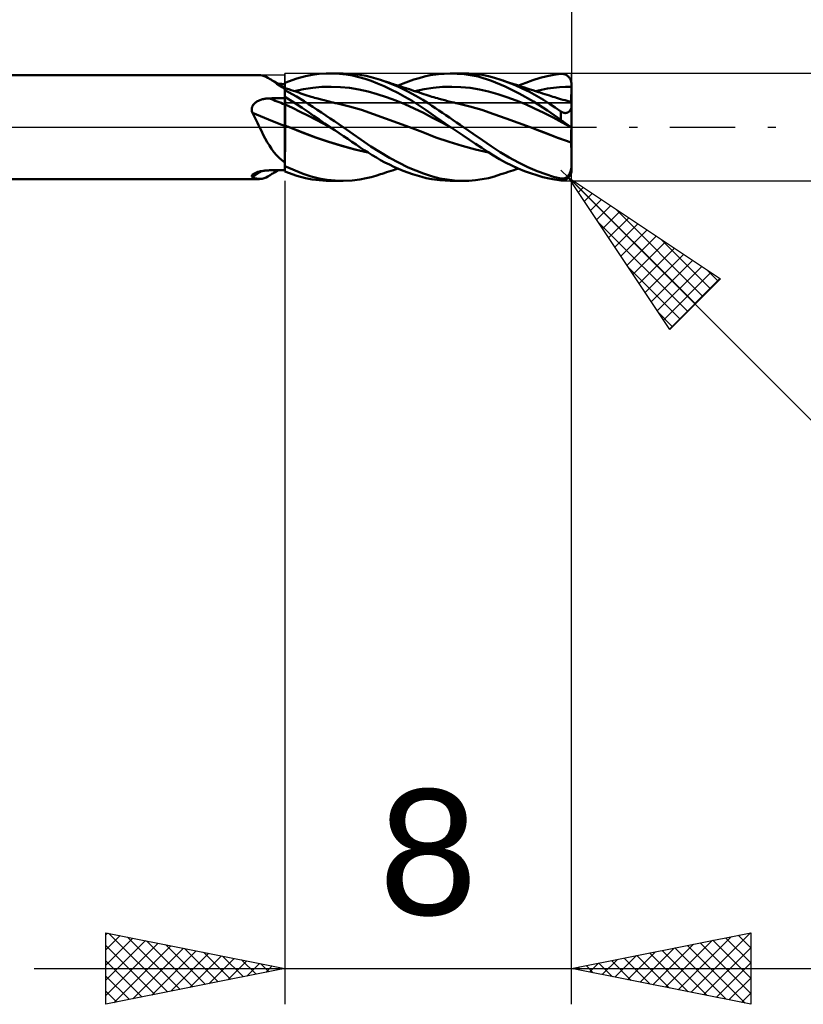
# Model space of a CAD drawing. Header units: millimetres. Extents: x -53 to 71, y -37 to 40.
# Tile 3 of 5: x 6 to 27, y -24 to 3. Entities that reach past the tile are written whole.
import ezdxf
from ezdxf.enums import TextEntityAlignment as Align

# ---------------------------------------------------------------- set-up
doc = ezdxf.new("R2010")
doc.units = ezdxf.units.MM
doc.header["$LTSCALE"] = 4.55
doc.linetypes.add('LONGDASH_DASH', pattern=[0.85, 0.4, -0.2, 0.05, -0.2])
for name, color, linetype in [('1', 4, 'CONTINUOUS'), ('2', 7, 'CONTINUOUS'), ('4', 2, 'LONGDASH_DASH'), ('CUT', 1, 'CONTINUOUS'), ('NOCUT', 7, 'CONTINUOUS'), ('SK2', 7, 'CONTINUOUS'), ('SK4', 2, 'LONGDASH_DASH')]:
    doc.layers.add(name, color=color, linetype=linetype)
doc.styles.get("Standard").update_dxf_attribs({"font": 'Monospac821 BT'})

msp = doc.modelspace()

# ---------------------------------------------------------------- linework, layer by layer
at = {"layer": '1', "color": 4, "linetype": 'CONTINUOUS', "lineweight": 50}
for p, q in [((2.685, 1.45), (12.291, 1.45)), ((12.266, 1.449), (12.316, 1.449)), ((12.367, 1.442), (12.316, 1.449)), ((12.418, 1.427), (12.367, 1.442)), ((12.472, 1.405), (12.418, 1.427)), ((12.527, 1.377), (12.472, 1.405)), ((12.585, 1.342), (12.527, 1.377)), ((13.332, 1.357), (13.572, 1.422)), ((13.572, 1.422), (13.763, 1.46)), ((13.763, 1.46), (13.956, 1.485)), ((13.956, 1.485), (14.15, 1.498)), ((14.15, 1.498), (14.345, 1.499)), ((14.264, 1.5), (14.623, 1.5)), ((14.527, 1.489), (14.345, 1.499)), ((14.709, 1.469), (14.527, 1.489)), ((14.877, 1.49), (14.62, 1.5)), ((14.89, 1.439), (14.709, 1.469)), ((15.094, 1.464), (14.877, 1.49)), ((15.067, 1.399), (14.89, 1.439)), ((15.238, 1.349), (15.067, 1.399)), ((15.268, 1.43), (15.094, 1.464)), ((15.405, 1.397), (15.268, 1.43)), ((15.535, 1.361), (15.405, 1.397)), ((16.747, 1.371), (16.894, 1.41)), ((16.894, 1.41), (17.052, 1.446)), ((17.052, 1.446), (17.291, 1.482)), ((17.291, 1.482), (17.615, 1.5)), ((18.001, 1.478), (17.615, 1.5)), ((17.625, 1.5), (17.984, 1.5)), ((18.129, 1.497), (17.933, 1.5)), ((18.391, 1.409), (18.001, 1.478)), ((18.32, 1.482), (18.129, 1.497)), ((18.504, 1.457), (18.32, 1.482)), ((18.767, 1.294), (18.391, 1.409)), ((18.679, 1.422), (18.504, 1.457)), ((18.852, 1.376), (18.679, 1.422)), ((19.03, 1.319), (18.852, 1.376)), ((20.122, 1.373), (20.32, 1.424)), ((20.32, 1.424), (20.51, 1.462)), ((20.51, 1.462), (20.7, 1.487)), ((20.7, 1.487), (20.716, 1.488)), ((20.716, 1.488), (20.732, 1.488)), ((20.747, 1.487), (20.732, 1.488)), ((20.763, 1.485), (20.747, 1.487)), ((20.778, 1.483), (20.763, 1.485)), ((20.794, 1.479), (20.778, 1.483)), ((20.809, 1.475), (20.794, 1.479)), ((20.824, 1.469), (20.809, 1.475)), ((20.839, 1.463), (20.824, 1.469)), ((20.853, 1.455), (20.839, 1.463)), ((20.868, 1.447), (20.853, 1.455)), ((20.881, 1.437), (20.868, 1.447)), ((20.895, 1.427), (20.881, 1.437)), ((20.908, 1.416), (20.895, 1.427)), ((20.92, 1.403), (20.908, 1.416)), ((20.932, 1.39), (20.92, 1.403)), ((20.943, 1.376), (20.932, 1.39)), ((20.953, 1.361), (20.943, 1.376)), ((12.644, 1.303), (12.585, 1.342)), ((12.622, 1.319), (12.585, 1.342)), ((12.659, 1.296), (12.622, 1.319)), ((12.708, 1.26), (12.644, 1.303)), ((12.697, 1.272), (12.659, 1.296)), ((12.77, 1.228), (12.697, 1.272)), ((12.775, 1.213), (12.708, 1.26)), ((12.885, 1.158), (12.77, 1.228)), ((12.846, 1.163), (12.775, 1.213)), ((12.84, 1.204), (12.807, 1.205)), ((12.872, 1.204), (12.84, 1.204)), ((12.92, 1.111), (12.846, 1.163)), ((12.904, 1.204), (12.872, 1.204)), ((13, 1.088), (12.885, 1.158)), ((12.936, 1.203), (12.904, 1.204)), ((13, 1.057), (12.92, 1.111)), ((12.968, 1.203), (12.936, 1.203)), ((13, 1.203), (12.968, 1.203)), ((13, 1.241), (13.332, 1.357)), ((13, 1.24), (13, 1.241)), ((13, 1.239), (13, 1.24)), ((13, 1.24), (13, 1.24)), ((13, 1.238), (13, 1.239)), ((13, 1.237), (13, 1.238)), ((13, 1.213), (13, 1.237)), ((13, 1.213), (13, 1.237)), ((13, 1.231), (13, 1.237)), ((13, 1.237), (13, 1.237)), ((13, 1.203), (13, 1.237)), ((13, 1.225), (13, 1.231)), ((13, 1.22), (13, 1.225)), ((13, 1.214), (13, 1.22)), ((13, 1.208), (13, 1.214)), ((13.001, 1.188), (13, 1.213)), ((13.001, 1.188), (13, 1.213)), ((13, 1.203), (13, 1.208)), ((13, 1.092), (13, 1.203)), ((13.001, 1.164), (13.001, 1.188)), ((13.001, 1.164), (13.001, 1.188)), ((13.001, 1.14), (13.001, 1.164)), ((13.001, 1.14), (13.001, 1.164)), ((13.002, 1.115), (13.001, 1.14)), ((13.002, 1.115), (13.001, 1.14)), ((13.002, 1.091), (13.002, 1.115)), ((13.002, 1.091), (13.002, 1.115)), ((13.518, 1.062), (13.776, 1.101)), ((13.776, 1.101), (14.033, 1.123)), ((14.033, 1.123), (14.291, 1.129)), ((14.548, 1.12), (14.291, 1.129)), ((14.806, 1.095), (14.548, 1.12)), ((15.409, 1.289), (15.238, 1.349)), ((15.585, 1.22), (15.409, 1.289)), ((15.666, 1.319), (15.535, 1.361)), ((15.769, 1.141), (15.585, 1.22)), ((15.919, 1.228), (15.666, 1.319)), ((15.717, 1.302), (15.666, 1.319)), ((15.769, 1.285), (15.717, 1.302)), ((15.835, 1.264), (15.769, 1.285)), ((15.96, 1.053), (15.769, 1.141)), ((15.9, 1.242), (15.835, 1.264)), ((15.966, 1.221), (15.9, 1.242)), ((16.174, 1.121), (15.919, 1.228)), ((16.031, 1.199), (15.966, 1.221)), ((16.077, 1.184), (16.031, 1.199)), ((16.154, 1.159), (16.077, 1.184)), ((16.231, 1.134), (16.154, 1.159)), ((16.157, 1.158), (16.304, 1.219)), ((16.428, 0.999), (16.174, 1.121)), ((16.308, 1.109), (16.231, 1.134)), ((16.304, 1.219), (16.451, 1.275)), ((16.385, 1.084), (16.308, 1.109)), ((16.451, 1.275), (16.599, 1.326)), ((16.599, 1.326), (16.747, 1.371)), ((16.884, 1.06), (17.141, 1.101)), ((17.141, 1.101), (17.398, 1.123)), ((17.398, 1.123), (17.655, 1.129)), ((17.912, 1.12), (17.655, 1.129)), ((18.169, 1.095), (17.912, 1.12)), ((19.144, 1.136), (18.767, 1.294)), ((19.227, 1.249), (19.03, 1.319)), ((19.092, 1.299), (19.03, 1.319)), ((19.154, 1.278), (19.092, 1.299)), ((19.542, 0.94), (19.144, 1.136)), ((19.213, 1.258), (19.154, 1.278)), ((19.273, 1.238), (19.213, 1.258)), ((19.425, 1.169), (19.227, 1.249)), ((19.332, 1.219), (19.273, 1.238)), ((19.392, 1.199), (19.332, 1.219)), ((19.461, 1.176), (19.392, 1.199)), ((19.625, 1.079), (19.425, 1.169)), ((19.537, 1.152), (19.461, 1.176)), ((19.518, 1.158), (19.721, 1.24)), ((19.612, 1.128), (19.537, 1.152)), ((19.687, 1.103), (19.612, 1.128)), ((19.762, 1.079), (19.687, 1.103)), ((19.721, 1.24), (19.922, 1.312)), ((19.922, 1.312), (20.122, 1.373)), ((20.498, 1.099), (20.665, 1.117)), ((20.665, 1.117), (20.832, 1.126)), ((20.832, 1.126), (20.999, 1.129)), ((20.962, 1.346), (20.953, 1.361)), ((20.971, 1.329), (20.962, 1.346)), ((20.978, 1.312), (20.971, 1.329)), ((20.985, 1.294), (20.978, 1.312)), ((20.99, 1.276), (20.985, 1.294)), ((20.994, 1.257), (20.99, 1.276)), ((20.998, 1.238), (20.994, 1.257)), ((20.999, 1.219), (20.998, 1.238)), ((20.998, 1.109), (20.999, 1.129)), ((20.998, 1.09), (20.998, 1.109)), ((21, 1.2), (20.999, 1.219)), ((20.999, 1.17), (21, 1.18)), ((20.999, 1.17), (21, 1.18)), ((20.999, 1.16), (20.999, 1.17)), ((20.999, 1.16), (20.999, 1.17)), ((20.999, 1.149), (20.999, 1.16)), ((20.999, 1.149), (20.999, 1.16)), ((20.999, 1.139), (20.999, 1.149)), ((20.999, 1.139), (20.999, 1.149)), ((20.999, 1.129), (20.999, 1.139)), ((20.999, 1.129), (20.999, 1.139)), ((20.999, 1.129), (21, 1.129)), ((20.999, 1.129), (20.999, 1.129)), ((20.999, 1.129), (20.999, 1.129)), ((20.999, 1.129), (20.999, 1.129)), ((21, 1.19), (21, 1.2)), ((21, 1.19), (21, 1.2)), ((21, -1.2), (21, 1.2)), ((21, 1.18), (21, 1.19)), ((21, 1.18), (21, 1.19)), ((21, 1.129), (21, 1.129)), ((21, 1.129), (21, 1.129)), ((13.001, 1.091), (13, 1.092)), ((13, -1.241), (13, 1.092)), ((13, 1.053), (13.001, 1.067)), ((13, 1.053), (13.001, 1.067)), ((13, 1.036), (13, 1.053)), ((13, 1.036), (13, 1.053)), ((13.326, 0.854), (13, 1.033)), ((13.272, 0.678), (13, 0.842)), ((13.001, 0.81), (13, 0.84)), ((13.001, 0.81), (13, 0.84)), ((13.002, 1.091), (13.001, 1.091)), ((13.001, 1.077), (13.002, 1.085)), ((13.001, 1.077), (13.002, 1.085)), ((13.001, 1.067), (13.001, 1.077)), ((13.001, 1.067), (13.001, 1.077)), ((13.038, 1.079), (13.002, 1.091)), ((13.002, 1.091), (13.002, 1.091)), ((13.002, 1.091), (13.002, 1.091)), ((13.002, 1.09), (13.002, 1.091)), ((13.002, 1.09), (13.002, 1.091)), ((13.002, 1.085), (13.002, 1.09)), ((13.002, 1.085), (13.002, 1.09)), ((13.106, 1.057), (13.038, 1.079)), ((13.173, 1.035), (13.106, 1.057)), ((13.24, 1.012), (13.173, 1.035)), ((13.308, 0.99), (13.24, 1.012)), ((13.261, 1.005), (13.518, 1.062)), ((13.392, 0.962), (13.308, 0.99)), ((13.536, 0.723), (13.326, 0.854)), ((13.448, 0.943), (13.392, 0.962)), ((13.504, 0.924), (13.448, 0.943)), ((13.56, 0.905), (13.504, 0.924)), ((13.616, 0.887), (13.56, 0.905)), ((13.676, 0.868), (13.616, 0.887)), ((13.736, 0.85), (13.676, 0.868)), ((13.783, 0.835), (13.736, 0.85)), ((13.829, 0.822), (13.783, 0.835)), ((15.063, 1.053), (14.806, 1.095)), ((15.321, 0.993), (15.063, 1.053)), ((15.578, 0.919), (15.321, 0.993)), ((15.835, 0.835), (15.578, 0.919)), ((16.093, 0.741), (15.835, 0.835)), ((16.154, 0.955), (15.96, 1.053)), ((16.351, 0.848), (16.154, 0.955)), ((16.549, 0.733), (16.351, 0.848)), ((16.4, 1.079), (16.385, 1.084)), ((16.473, 1.055), (16.4, 1.079)), ((16.656, 0.876), (16.428, 0.999)), ((16.547, 1.032), (16.473, 1.055)), ((16.619, 1.008), (16.547, 1.032)), ((16.692, 0.984), (16.619, 1.008)), ((16.627, 1.005), (16.884, 1.06)), ((16.846, 0.762), (16.656, 0.876)), ((16.761, 0.962), (16.692, 0.984)), ((16.821, 0.942), (16.761, 0.962)), ((16.881, 0.923), (16.821, 0.942)), ((16.94, 0.903), (16.881, 0.923)), ((17, 0.883), (16.94, 0.903)), ((17.052, 0.866), (17, 0.883)), ((17.105, 0.85), (17.052, 0.866)), ((17.156, 0.834), (17.105, 0.85)), ((17.206, 0.819), (17.156, 0.834)), ((18.427, 1.054), (18.169, 1.095)), ((18.684, 0.995), (18.427, 1.054)), ((18.941, 0.921), (18.684, 0.995)), ((19.198, 0.835), (18.941, 0.921)), ((19.455, 0.74), (19.198, 0.835)), ((19.939, 0.717), (19.542, 0.94)), ((19.826, 0.981), (19.625, 1.079)), ((19.841, 1.054), (19.762, 1.079)), ((20.025, 0.874), (19.826, 0.981)), ((19.92, 1.028), (19.841, 1.054)), ((19.998, 1.003), (19.92, 1.028)), ((19.997, 1.007), (20.164, 1.043)), ((20.077, 0.978), (19.998, 1.003)), ((20.214, 0.762), (20.025, 0.874)), ((20.127, 0.962), (20.077, 0.978)), ((20.191, 0.941), (20.127, 0.962)), ((20.164, 1.043), (20.331, 1.074)), ((20.256, 0.921), (20.191, 0.941)), ((20.32, 0.9), (20.256, 0.921)), ((20.385, 0.879), (20.32, 0.9)), ((20.331, 1.074), (20.498, 1.099)), ((20.43, 0.865), (20.385, 0.879)), ((20.476, 0.85), (20.43, 0.865)), ((20.53, 0.833), (20.476, 0.85)), ((20.584, 0.816), (20.53, 0.833)), ((20.993, 0.841), (20.994, 0.856)), ((20.993, 0.84), (20.994, 0.855)), ((20.993, 0.827), (20.993, 0.841)), ((20.993, 0.826), (20.993, 0.84)), ((20.993, 0.813), (20.993, 0.827)), ((20.993, 0.812), (20.993, 0.826)), ((20.994, 0.904), (20.995, 0.921)), ((20.994, 0.903), (20.995, 0.92)), ((20.994, 0.887), (20.994, 0.904)), ((20.994, 0.886), (20.994, 0.903)), ((20.994, 0.871), (20.994, 0.887)), ((20.994, 0.87), (20.994, 0.886)), ((20.994, 0.856), (20.994, 0.871)), ((20.994, 0.855), (20.994, 0.87)), ((20.995, 0.956), (20.996, 0.975)), ((20.995, 0.938), (20.995, 0.956)), ((20.995, 0.921), (20.995, 0.938)), ((20.995, 0.92), (20.995, 0.937)), ((20.996, 1.012), (20.997, 1.031)), ((20.996, 0.993), (20.996, 1.012)), ((20.996, 0.975), (20.996, 0.993)), ((20.997, 1.051), (20.998, 1.07)), ((20.997, 1.031), (20.997, 1.051)), ((20.998, 1.07), (20.998, 1.09)), ((12.077, 0.534), (12.083, 0.556)), ((12.083, 0.556), (12.09, 0.577)), ((12.09, 0.577), (12.1, 0.598)), ((12.1, 0.598), (12.112, 0.618)), ((12.112, 0.618), (12.126, 0.636)), ((12.126, 0.636), (12.141, 0.654)), ((12.141, 0.654), (12.158, 0.67)), ((12.158, 0.67), (12.176, 0.685)), ((12.176, 0.685), (12.196, 0.699)), ((12.196, 0.699), (12.216, 0.712)), ((12.216, 0.712), (12.237, 0.724)), ((12.237, 0.724), (12.258, 0.735)), ((12.258, 0.735), (12.28, 0.745)), ((12.28, 0.745), (12.303, 0.754)), ((12.303, 0.754), (12.326, 0.762)), ((12.326, 0.762), (12.35, 0.77)), ((12.35, 0.77), (12.374, 0.776)), ((12.374, 0.776), (12.398, 0.782)), ((12.398, 0.782), (12.422, 0.787)), ((12.422, 0.787), (12.447, 0.792)), ((12.447, 0.792), (12.471, 0.795)), ((12.471, 0.795), (12.496, 0.798)), ((12.496, 0.798), (12.521, 0.8)), ((12.521, 0.8), (12.546, 0.802)), ((12.546, 0.802), (12.572, 0.803)), ((12.572, 0.803), (12.633, 0.804)), ((12.633, 0.804), (12.694, 0.805)), ((12.694, 0.805), (12.755, 0.806)), ((12.755, 0.806), (12.816, 0.807)), ((12.816, 0.807), (12.878, 0.808)), ((12.878, 0.808), (12.939, 0.809)), ((12.939, 0.809), (13, 0.81)), ((13.001, 0.632), (13, 0.633)), ((13.001, 0.78), (13.001, 0.81)), ((13.001, 0.78), (13.001, 0.81)), ((13.002, 0.75), (13.001, 0.78)), ((13.002, 0.75), (13.001, 0.78)), ((13.001, 0.632), (13.001, 0.632)), ((13.003, 0.631), (13.001, 0.632)), ((13.003, 0.72), (13.002, 0.75)), ((13.003, 0.72), (13.002, 0.75)), ((13.003, 0.69), (13.003, 0.72)), ((13.003, 0.69), (13.003, 0.72)), ((13.004, 0.66), (13.003, 0.69)), ((13.004, 0.66), (13.003, 0.69)), ((13.004, 0.631), (13.003, 0.631)), ((13.004, 0.631), (13.004, 0.66)), ((13.004, 0.631), (13.004, 0.66)), ((13.005, 0.619), (13.004, 0.631)), ((13.005, 0.619), (13.004, 0.631)), ((13.216, 0.535), (13.004, 0.631)), ((13.004, 0.631), (13.004, 0.631)), ((13.005, 0.608), (13.005, 0.619)), ((13.005, 0.608), (13.005, 0.619)), ((13.005, 0.595), (13.005, 0.608)), ((13.005, 0.595), (13.005, 0.608)), ((13.005, 0.582), (13.005, 0.595)), ((13.005, 0.582), (13.005, 0.595)), ((13.006, 0.568), (13.005, 0.582)), ((13.006, 0.568), (13.005, 0.582)), ((13.006, 0.554), (13.006, 0.568)), ((13.006, 0.554), (13.006, 0.568)), ((13.006, 0.539), (13.006, 0.554)), ((13.006, 0.539), (13.006, 0.554)), ((13.485, 0.536), (13.272, 0.678)), ((13.658, 0.643), (13.536, 0.723)), ((13.777, 0.565), (13.658, 0.643)), ((13.897, 0.486), (13.777, 0.565)), ((13.876, 0.808), (13.829, 0.822)), ((13.923, 0.795), (13.876, 0.808)), ((14.009, 0.771), (13.923, 0.795)), ((14.095, 0.748), (14.009, 0.771)), ((14.163, 0.731), (14.095, 0.748)), ((14.231, 0.714), (14.163, 0.731)), ((14.289, 0.7), (14.231, 0.714)), ((14.347, 0.686), (14.289, 0.7)), ((14.406, 0.673), (14.347, 0.686)), ((14.464, 0.66), (14.406, 0.673)), ((14.8, 0.578), (14.464, 0.66)), ((15.136, 0.478), (14.8, 0.578)), ((16.35, 0.637), (16.093, 0.741)), ((16.608, 0.523), (16.35, 0.637)), ((16.747, 0.608), (16.549, 0.733)), ((16.944, 0.476), (16.747, 0.608)), ((16.994, 0.667), (16.846, 0.762)), ((17.102, 0.594), (16.994, 0.667)), ((17.2, 0.529), (17.102, 0.594)), ((17.257, 0.804), (17.206, 0.819)), ((17.308, 0.789), (17.257, 0.804)), ((17.383, 0.768), (17.308, 0.789)), ((17.459, 0.748), (17.383, 0.768)), ((17.537, 0.728), (17.459, 0.748)), ((17.615, 0.708), (17.537, 0.728)), ((17.668, 0.696), (17.615, 0.708)), ((17.72, 0.683), (17.668, 0.696)), ((17.773, 0.671), (17.72, 0.683)), ((17.825, 0.66), (17.773, 0.671)), ((18.162, 0.578), (17.825, 0.66)), ((18.498, 0.48), (18.162, 0.578)), ((19.712, 0.637), (19.455, 0.74)), ((19.969, 0.524), (19.712, 0.637)), ((20.328, 0.466), (19.939, 0.717)), ((20.387, 0.652), (20.214, 0.762)), ((20.547, 0.543), (20.387, 0.652)), ((20.638, 0.8), (20.584, 0.816)), ((20.692, 0.784), (20.638, 0.8)), ((20.757, 0.766), (20.692, 0.784)), ((20.822, 0.748), (20.757, 0.766)), ((20.908, 0.725), (20.822, 0.748)), ((20.994, 0.703), (20.908, 0.725)), ((20.992, 0.776), (20.993, 0.787)), ((20.992, 0.776), (20.993, 0.787)), ((20.992, 0.765), (20.992, 0.776)), ((20.992, 0.765), (20.992, 0.776)), ((20.992, 0.755), (20.992, 0.765)), ((20.992, 0.755), (20.992, 0.765)), ((20.992, 0.745), (20.992, 0.755)), ((20.992, 0.746), (20.992, 0.755)), ((20.992, 0.737), (20.992, 0.746)), ((20.992, 0.737), (20.992, 0.745)), ((20.992, 0.729), (20.992, 0.737)), ((20.992, 0.729), (20.992, 0.737)), ((20.992, 0.723), (20.992, 0.729)), ((20.992, 0.723), (20.992, 0.729)), ((20.992, 0.717), (20.992, 0.723)), ((20.992, 0.717), (20.992, 0.723)), ((20.992, 0.711), (20.992, 0.717)), ((20.992, 0.711), (20.992, 0.717)), ((20.992, 0.707), (20.992, 0.711)), ((20.992, 0.707), (20.992, 0.711)), ((20.992, 0.704), (20.992, 0.707)), ((20.992, 0.704), (20.992, 0.707)), ((20.993, 0.8), (20.993, 0.813)), ((20.993, 0.799), (20.993, 0.812)), ((20.993, 0.787), (20.993, 0.8)), ((20.993, 0.787), (20.993, 0.799)), ((20.995, 0.702), (20.994, 0.703)), ((20.995, 0.702), (20.994, 0.703)), ((20.995, 0.703), (20.994, 0.703)), ((20.996, 0.703), (20.995, 0.703)), ((20.995, 0.697), (20.995, 0.702)), ((20.995, 0.697), (20.995, 0.702)), ((20.996, 0.69), (20.995, 0.697)), ((20.996, 0.69), (20.995, 0.697)), ((20.995, 0.542), (20.997, 0.553)), ((20.998, 0.703), (20.996, 0.703)), ((20.997, 0.679), (20.996, 0.69)), ((20.997, 0.679), (20.996, 0.69)), ((20.997, 0.666), (20.997, 0.679)), ((20.997, 0.666), (20.997, 0.679)), ((20.998, 0.65), (20.997, 0.666)), ((20.998, 0.65), (20.997, 0.666)), ((20.997, 0.553), (20.999, 0.564)), ((20.999, 0.702), (20.998, 0.703)), ((20.999, 0.631), (20.998, 0.65)), ((20.999, 0.631), (20.998, 0.65)), ((21, 0.702), (20.999, 0.702)), ((20.999, 0.609), (20.999, 0.631)), ((20.999, 0.609), (20.999, 0.631)), ((21, 0.585), (20.999, 0.609)), ((21, 0.585), (20.999, 0.609)), ((20.999, 0.564), (21, 0.574)), ((21, 0.574), (21, 0.585)), ((12.074, 0.488), (12.075, 0.511)), ((12.076, 0.464), (12.074, 0.488)), ((12.075, 0.511), (12.077, 0.534)), ((12.08, 0.441), (12.076, 0.464)), ((12.087, 0.419), (12.08, 0.441)), ((12.095, 0.396), (12.087, 0.419)), ((12.124, 0.341), (12.095, 0.396)), ((12.152, 0.285), (12.124, 0.341)), ((12.181, 0.229), (12.152, 0.285)), ((13.006, 0.523), (13.006, 0.539)), ((13.006, 0.523), (13.006, 0.539)), ((13.006, 0.508), (13.006, 0.523)), ((13.006, 0.508), (13.006, 0.523)), ((13.007, 0.491), (13.006, 0.508)), ((13.007, 0.491), (13.006, 0.508)), ((13.007, 0.474), (13.007, 0.491)), ((13.007, 0.474), (13.007, 0.491)), ((13.007, 0.457), (13.007, 0.474)), ((13.007, 0.457), (13.007, 0.474)), ((13.007, 0.44), (13.007, 0.457)), ((13.007, 0.44), (13.007, 0.457)), ((13.007, 0.422), (13.007, 0.44)), ((13.007, 0.422), (13.007, 0.44)), ((13.008, 0.404), (13.007, 0.422)), ((13.008, 0.404), (13.007, 0.422)), ((13.008, 0.386), (13.008, 0.404)), ((13.008, 0.386), (13.008, 0.404)), ((13.008, 0.367), (13.008, 0.386)), ((13.008, 0.367), (13.008, 0.386)), ((13.008, 0.348), (13.008, 0.367)), ((13.008, 0.348), (13.008, 0.367)), ((13.008, 0.329), (13.008, 0.348)), ((13.008, 0.329), (13.008, 0.348)), ((13.008, 0.31), (13.008, 0.329)), ((13.008, 0.31), (13.008, 0.329)), ((13.008, 0.291), (13.008, 0.31)), ((13.008, 0.291), (13.008, 0.31)), ((13.009, 0.272), (13.008, 0.291)), ((13.009, 0.272), (13.008, 0.291)), ((13.428, 0.431), (13.216, 0.535)), ((13.64, 0.32), (13.428, 0.431)), ((13.646, 0.424), (13.485, 0.536)), ((13.852, 0.209), (13.64, 0.32)), ((13.799, 0.318), (13.646, 0.424)), ((13.953, 0.211), (13.799, 0.318)), ((14.019, 0.406), (13.897, 0.486)), ((14.14, 0.325), (14.019, 0.406)), ((14.262, 0.244), (14.14, 0.325)), ((15.473, 0.362), (15.136, 0.478)), ((15.809, 0.242), (15.473, 0.362)), ((16.865, 0.397), (16.608, 0.523)), ((17.123, 0.261), (16.865, 0.397)), ((17.206, 0.29), (16.944, 0.476)), ((17.298, 0.463), (17.2, 0.529)), ((17.624, 0), (17.206, 0.29)), ((17.396, 0.397), (17.298, 0.463)), ((17.494, 0.331), (17.396, 0.397)), ((17.593, 0.265), (17.494, 0.331)), ((18.834, 0.364), (18.498, 0.48)), ((19.171, 0.242), (18.834, 0.364)), ((20.226, 0.401), (19.969, 0.524)), ((20.483, 0.266), (20.226, 0.401)), ((20.7, 0.2), (20.328, 0.466)), ((20.7, 0.438), (20.547, 0.543)), ((20.712, 0.43), (20.7, 0.438)), ((20.7, 0.2), (20.7, 0.438)), ((20.724, 0.423), (20.712, 0.43)), ((20.737, 0.416), (20.724, 0.423)), ((20.75, 0.41), (20.737, 0.416)), ((20.763, 0.404), (20.75, 0.41)), ((20.776, 0.4), (20.763, 0.404)), ((20.79, 0.397), (20.776, 0.4)), ((20.803, 0.394), (20.79, 0.397)), ((20.816, 0.393), (20.803, 0.394)), ((20.829, 0.393), (20.816, 0.393)), ((20.829, 0.393), (20.842, 0.394)), ((20.842, 0.394), (20.854, 0.395)), ((20.854, 0.395), (20.865, 0.398)), ((20.865, 0.398), (20.876, 0.401)), ((20.876, 0.401), (20.887, 0.406)), ((20.887, 0.406), (20.897, 0.41)), ((20.897, 0.41), (20.906, 0.416)), ((20.906, 0.416), (20.916, 0.422)), ((20.916, 0.422), (20.925, 0.429)), ((20.925, 0.429), (20.933, 0.436)), ((20.933, 0.436), (20.941, 0.444)), ((20.941, 0.444), (20.949, 0.453)), ((20.949, 0.453), (20.956, 0.461)), ((20.956, 0.461), (20.963, 0.47)), ((20.963, 0.47), (20.969, 0.48)), ((20.969, 0.48), (20.975, 0.49)), ((20.975, 0.49), (20.98, 0.5)), ((20.98, 0.5), (20.984, 0.51)), ((20.984, 0.51), (20.988, 0.521)), ((20.988, 0.521), (20.992, 0.531)), ((20.992, 0.531), (20.995, 0.542)), ((12.208, 0.172), (12.181, 0.229)), ((12.236, 0.115), (12.208, 0.172)), ((12.264, 0.058), (12.236, 0.115)), ((12.291, 0), (12.264, 0.058)), ((13.001, 0.04), (13, 0.04)), ((13.003, 0.039), (13.001, 0.04)), ((13.004, 0.039), (13.003, 0.039)), ((13.005, 0.038), (13.004, 0.039)), ((13.008, 0.037), (13.005, 0.038)), ((13.007, -0.049), (13.008, 0)), ((13.007, -0.049), (13.008, 0)), ((13.008, 0.07), (13.009, 0.087)), ((13.008, 0.07), (13.009, 0.087)), ((13.008, 0.053), (13.008, 0.07)), ((13.008, 0.053), (13.008, 0.07)), ((13.008, 0.037), (13.008, 0.053)), ((13.008, 0.037), (13.008, 0.053)), ((13.008, 0.037), (13.008, 0.037)), ((13.008, 0.037), (13.008, 0.037)), ((13.008, 0.037), (13.008, 0.037)), ((13.026, 0.03), (13.008, 0.037)), ((13.008, 0.032), (13.008, 0.037)), ((13.008, 0.032), (13.008, 0.037)), ((13.008, 0.027), (13.008, 0.032)), ((13.008, 0.027), (13.008, 0.032)), ((13.008, 0.021), (13.008, 0.027)), ((13.008, 0.021), (13.008, 0.027)), ((13.008, 0.016), (13.008, 0.021)), ((13.008, 0.016), (13.008, 0.021)), ((13.008, 0.011), (13.008, 0.016)), ((13.008, 0.011), (13.008, 0.016)), ((13.008, 0.005), (13.008, 0.011)), ((13.008, 0.005), (13.008, 0.011)), ((13.008, 0), (13.008, 0.005)), ((13.008, 0), (13.008, 0.005)), ((13.009, 0.253), (13.009, 0.272)), ((13.009, 0.253), (13.009, 0.272)), ((13.009, 0.234), (13.009, 0.253)), ((13.009, 0.234), (13.009, 0.253)), ((13.009, 0.215), (13.009, 0.234)), ((13.009, 0.215), (13.009, 0.234)), ((13.009, 0.196), (13.009, 0.215)), ((13.009, 0.196), (13.009, 0.215)), ((13.009, 0.177), (13.009, 0.196)), ((13.009, 0.177), (13.009, 0.196)), ((13.009, 0.159), (13.009, 0.177)), ((13.009, 0.159), (13.009, 0.177)), ((13.009, 0.14), (13.009, 0.159)), ((13.009, 0.14), (13.009, 0.159)), ((13.009, 0.122), (13.009, 0.14)), ((13.009, 0.122), (13.009, 0.14)), ((13.009, 0.104), (13.009, 0.122)), ((13.009, 0.104), (13.009, 0.122)), ((13.009, 0.087), (13.009, 0.104)), ((13.009, 0.087), (13.009, 0.104)), ((13.045, 0.023), (13.026, 0.03)), ((13.063, 0.016), (13.045, 0.023)), ((13.081, 0.01), (13.063, 0.016)), ((13.099, 0.003), (13.081, 0.01)), ((13.117, -0.004), (13.099, 0.003)), ((14.064, 0.1), (13.852, 0.209)), ((14.108, 0.105), (13.953, 0.211)), ((14.276, -0.009), (14.064, 0.1)), ((14.263, 0), (14.108, 0.105)), ((14.384, 0.162), (14.262, 0.244)), ((14.505, 0.08), (14.384, 0.162)), ((14.623, 0), (14.505, 0.08)), ((16.145, 0.12), (15.809, 0.242)), ((16.481, -0.004), (16.145, 0.12)), ((17.38, 0.125), (17.123, 0.261)), ((17.638, -0.009), (17.38, 0.125)), ((17.692, 0.198), (17.593, 0.265)), ((17.627, -0.001), (17.624, 0)), ((17.79, 0.132), (17.692, 0.198)), ((17.887, 0.066), (17.79, 0.132)), ((17.984, 0), (17.887, 0.066)), ((18.256, -0.185), (17.984, 0)), ((19.507, 0.119), (19.171, 0.242)), ((19.843, -0.005), (19.507, 0.119)), ((20.74, 0.127), (20.483, 0.266)), ((20.716, 0.188), (20.7, 0.2)), ((20.733, 0.176), (20.716, 0.188)), ((20.749, 0.164), (20.733, 0.176)), ((20.998, -0.009), (20.74, 0.127)), ((20.766, 0.152), (20.749, 0.164)), ((20.782, 0.14), (20.766, 0.152)), ((20.798, 0.129), (20.782, 0.14)), ((20.814, 0.117), (20.798, 0.129)), ((20.829, 0.106), (20.814, 0.117)), ((20.845, 0.095), (20.829, 0.106)), ((20.86, 0.084), (20.845, 0.095)), ((20.874, 0.073), (20.86, 0.084)), ((20.889, 0.063), (20.874, 0.073)), ((20.902, 0.053), (20.889, 0.063)), ((20.915, 0.044), (20.902, 0.053)), ((20.928, 0.036), (20.915, 0.044)), ((20.94, 0.028), (20.928, 0.036)), ((20.95, 0.02), (20.94, 0.028)), ((20.96, 0.014), (20.95, 0.02)), ((20.969, 0.008), (20.96, 0.014)), ((20.977, 0.003), (20.969, 0.008)), ((20.984, -0.002), (20.977, 0.003)), ((12.343, -0.107), (12.291, 0)), ((12.396, -0.214), (12.343, -0.107)), ((12.45, -0.319), (12.396, -0.214)), ((13.005, -0.314), (13.006, -0.258)), ((13.005, -0.315), (13.006, -0.259)), ((13.006, -0.204), (13.007, -0.151)), ((13.006, -0.204), (13.007, -0.151)), ((13.006, -0.258), (13.006, -0.204)), ((13.006, -0.259), (13.006, -0.204)), ((13.007, -0.099), (13.007, -0.049)), ((13.007, -0.099), (13.007, -0.049)), ((13.007, -0.151), (13.007, -0.099)), ((13.007, -0.151), (13.007, -0.099)), ((13.498, -0.153), (13.117, -0.004)), ((13.484, -0.148), (13.117, -0.004)), ((13.117, -0.004), (13.117, -0.004)), ((13.117, -0.004), (13.117, -0.004)), ((13.117, -0.004), (13.117, -0.004)), ((13.117, -0.004), (13.117, -0.004)), ((13.85, -0.288), (13.484, -0.148)), ((13.861, -0.292), (13.498, -0.153)), ((14.265, -0.001), (14.263, 0)), ((14.267, -0.003), (14.265, -0.001)), ((14.269, -0.004), (14.267, -0.003)), ((14.274, -0.007), (14.269, -0.004)), ((14.276, -0.009), (14.274, -0.007)), ((14.395, -0.089), (14.276, -0.009)), ((14.514, -0.169), (14.395, -0.089)), ((14.633, -0.25), (14.514, -0.169)), ((15.4, -0.542), (14.623, 0)), ((14.752, -0.33), (14.633, -0.25)), ((16.849, -0.145), (16.481, -0.004)), ((17.216, -0.287), (16.849, -0.145)), ((17.629, -0.003), (17.627, -0.001)), ((17.631, -0.004), (17.629, -0.003)), ((17.633, -0.006), (17.631, -0.004)), ((17.635, -0.007), (17.633, -0.006)), ((17.638, -0.009), (17.635, -0.007)), ((17.806, -0.123), (17.638, -0.009)), ((17.979, -0.239), (17.806, -0.123)), ((18.151, -0.355), (17.979, -0.239)), ((18.515, -0.364), (18.256, -0.185)), ((20.044, -0.079), (19.843, -0.004)), ((20.035, -0.076), (19.843, -0.005)), ((20.226, -0.149), (20.035, -0.076)), ((20.241, -0.155), (20.044, -0.079)), ((20.418, -0.223), (20.226, -0.149)), ((20.429, -0.227), (20.241, -0.155)), ((20.61, -0.297), (20.418, -0.223)), ((20.613, -0.298), (20.429, -0.227)), ((20.99, -0.005), (20.984, -0.002)), ((20.995, -0.008), (20.99, -0.005)), ((20.992, -0.193), (20.993, -0.177)), ((20.992, -0.193), (20.993, -0.177)), ((20.992, -0.209), (20.992, -0.193)), ((20.992, -0.209), (20.992, -0.193)), ((20.992, -0.225), (20.992, -0.209)), ((20.992, -0.226), (20.992, -0.209)), ((20.992, -0.243), (20.992, -0.225)), ((20.992, -0.243), (20.992, -0.226)), ((20.992, -0.26), (20.992, -0.243)), ((20.992, -0.26), (20.992, -0.243)), ((20.992, -0.278), (20.992, -0.26)), ((20.992, -0.278), (20.992, -0.26)), ((20.993, -0.12), (20.994, -0.107)), ((20.993, -0.12), (20.994, -0.107)), ((20.993, -0.133), (20.993, -0.12)), ((20.993, -0.133), (20.993, -0.12)), ((20.993, -0.147), (20.993, -0.133)), ((20.993, -0.147), (20.993, -0.133)), ((20.993, -0.162), (20.993, -0.147)), ((20.993, -0.162), (20.993, -0.147)), ((20.993, -0.177), (20.993, -0.162)), ((20.993, -0.177), (20.993, -0.162)), ((20.994, -0.073), (20.995, -0.063)), ((20.994, -0.073), (20.995, -0.063)), ((20.994, -0.084), (20.994, -0.073)), ((20.994, -0.084), (20.994, -0.073)), ((20.994, -0.095), (20.994, -0.084)), ((20.994, -0.095), (20.994, -0.084)), ((20.994, -0.107), (20.994, -0.095)), ((20.994, -0.107), (20.994, -0.095)), ((20.998, -0.01), (20.995, -0.008)), ((20.995, -0.046), (20.996, -0.039)), ((20.995, -0.046), (20.996, -0.039)), ((20.995, -0.054), (20.995, -0.046)), ((20.995, -0.054), (20.995, -0.046)), ((20.995, -0.063), (20.995, -0.054)), ((20.995, -0.063), (20.995, -0.054)), ((20.996, -0.026), (20.997, -0.021)), ((20.996, -0.026), (20.997, -0.021)), ((20.996, -0.032), (20.996, -0.026)), ((20.996, -0.032), (20.996, -0.026)), ((20.996, -0.039), (20.996, -0.032)), ((20.996, -0.039), (20.996, -0.032)), ((20.997, -0.014), (20.998, -0.012)), ((20.997, -0.014), (20.998, -0.012)), ((20.997, -0.017), (20.997, -0.014)), ((20.997, -0.017), (20.997, -0.014)), ((20.997, -0.021), (20.997, -0.017)), ((20.997, -0.021), (20.997, -0.017)), ((20.998, -0.01), (20.998, -0.01)), ((20.999, -0.01), (20.998, -0.01)), ((20.998, -0.011), (20.999, -0.01)), ((20.998, -0.011), (20.999, -0.01)), ((20.998, -0.012), (20.998, -0.011)), ((20.998, -0.012), (20.998, -0.011)), ((20.999, -0.011), (20.999, -0.01)), ((21, -0.011), (20.999, -0.011)), ((21, -0.011), (21, -0.011)), ((21, -0.011), (21, -0.011)), ((12.506, -0.42), (12.45, -0.319)), ((12.565, -0.517), (12.506, -0.42)), ((12.627, -0.611), (12.565, -0.517)), ((13.003, -0.546), (13.004, -0.487)), ((13.003, -0.546), (13.004, -0.487)), ((13.003, -0.606), (13.003, -0.546)), ((13.003, -0.605), (13.003, -0.546)), ((13.004, -0.429), (13.005, -0.371)), ((13.004, -0.429), (13.005, -0.371)), ((13.004, -0.487), (13.004, -0.429)), ((13.004, -0.487), (13.004, -0.429)), ((13.005, -0.371), (13.005, -0.314)), ((13.005, -0.371), (13.005, -0.315)), ((14.217, -0.413), (13.85, -0.288)), ((14.23, -0.416), (13.861, -0.292)), ((14.583, -0.525), (14.217, -0.413)), ((14.597, -0.527), (14.23, -0.416)), ((14.95, -0.624), (14.583, -0.525)), ((14.962, -0.625), (14.597, -0.527)), ((14.87, -0.409), (14.752, -0.33)), ((14.987, -0.488), (14.87, -0.409)), ((15.102, -0.566), (14.987, -0.488)), ((15.919, -0.861), (15.4, -0.542)), ((17.584, -0.414), (17.216, -0.287)), ((17.951, -0.526), (17.584, -0.414)), ((18.319, -0.625), (17.951, -0.526)), ((18.324, -0.469), (18.151, -0.355)), ((18.494, -0.581), (18.324, -0.469)), ((18.759, -0.535), (18.515, -0.364)), ((19.006, -0.698), (18.759, -0.535)), ((20.801, -0.366), (20.61, -0.297)), ((20.802, -0.366), (20.613, -0.298)), ((20.993, -0.43), (20.801, -0.366)), ((20.993, -0.43), (20.802, -0.366)), ((20.992, -0.296), (20.992, -0.278)), ((20.992, -0.297), (20.992, -0.278)), ((20.992, -0.315), (20.992, -0.296)), ((20.992, -0.315), (20.992, -0.297)), ((20.992, -0.334), (20.992, -0.315)), ((20.992, -0.334), (20.992, -0.315)), ((20.992, -0.353), (20.992, -0.334)), ((20.992, -0.353), (20.992, -0.334)), ((20.992, -0.372), (20.992, -0.353)), ((20.992, -0.372), (20.992, -0.353)), ((20.992, -0.391), (20.992, -0.372)), ((20.992, -0.391), (20.992, -0.372)), ((20.993, -0.411), (20.992, -0.391)), ((20.993, -0.411), (20.992, -0.391)), ((20.993, -0.43), (20.993, -0.411)), ((20.993, -0.43), (20.993, -0.411)), ((20.993, -0.488), (20.993, -0.43)), ((20.993, -0.488), (20.993, -0.43)), ((20.993, -0.43), (20.993, -0.43)), ((20.993, -0.43), (20.993, -0.43)), ((20.993, -0.43), (20.993, -0.43)), ((20.993, -0.43), (20.993, -0.43)), ((20.994, -0.43), (20.993, -0.43)), ((20.994, -0.43), (20.993, -0.43)), ((20.993, -0.43), (20.993, -0.43)), ((20.993, -0.43), (20.993, -0.43)), ((20.994, -0.546), (20.993, -0.488)), ((20.994, -0.546), (20.993, -0.488)), ((20.995, -0.431), (20.994, -0.43)), ((20.995, -0.431), (20.994, -0.43)), ((20.995, -0.603), (20.994, -0.546)), ((20.995, -0.603), (20.994, -0.546)), ((20.996, -0.431), (20.995, -0.431)), ((20.996, -0.431), (20.995, -0.431)), ((20.998, -0.432), (20.996, -0.431)), ((20.998, -0.432), (20.996, -0.431)), ((20.999, -0.432), (20.998, -0.432)), ((20.999, -0.432), (20.998, -0.432)), ((21, -0.432), (20.999, -0.432)), ((21, -0.432), (20.999, -0.432)), ((12.693, -0.699), (12.627, -0.611)), ((12.763, -0.782), (12.693, -0.699)), ((12.837, -0.858), (12.763, -0.782)), ((13.001, -0.844), (13.002, -0.785)), ((13.001, -0.844), (13.002, -0.785)), ((13.002, -0.725), (13.003, -0.665)), ((13.002, -0.725), (13.003, -0.665)), ((13.002, -0.785), (13.002, -0.725)), ((13.002, -0.785), (13.002, -0.725)), ((13.003, -0.665), (13.003, -0.605)), ((13.003, -0.665), (13.003, -0.606)), ((15.317, -0.708), (14.95, -0.624)), ((15.313, -0.706), (14.962, -0.625)), ((15.214, -0.64), (15.102, -0.566)), ((15.325, -0.713), (15.214, -0.64)), ((15.437, -0.784), (15.325, -0.713)), ((15.552, -0.853), (15.437, -0.784)), ((18.687, -0.708), (18.319, -0.625)), ((18.66, -0.69), (18.494, -0.581)), ((18.821, -0.793), (18.66, -0.69)), ((18.985, -0.892), (18.821, -0.793)), ((19.262, -0.851), (19.006, -0.698)), ((20.995, -0.661), (20.995, -0.603)), ((20.995, -0.661), (20.995, -0.603)), ((20.996, -0.718), (20.995, -0.661)), ((20.996, -0.718), (20.995, -0.661)), ((20.997, -0.775), (20.996, -0.718)), ((20.997, -0.775), (20.996, -0.718)), ((20.997, -0.831), (20.997, -0.775)), ((20.997, -0.831), (20.997, -0.775)), ((21, -0.702), (21, -0.702)), ((21, -0.702), (21, -0.702)), ((12.916, -0.928), (12.837, -0.858)), ((13, -0.992), (12.916, -0.928)), ((13, -1.021), (13.001, -0.962)), ((13, -1.02), (13.001, -0.962)), ((13, -1.078), (13, -1.02)), ((13, -1.078), (13, -1.021)), ((13.509, -1.305), (13, -1.088)), ((13.001, -0.904), (13.001, -0.844)), ((13.001, -0.903), (13.001, -0.844)), ((13.001, -0.962), (13.001, -0.903)), ((13.001, -0.962), (13.001, -0.904)), ((15.671, -0.921), (15.552, -0.853)), ((15.793, -0.986), (15.671, -0.921)), ((15.918, -1.048), (15.793, -0.986)), ((16.044, -1.108), (15.918, -1.048)), ((16.444, -1.126), (15.919, -0.861)), ((19.157, -0.986), (18.985, -0.892)), ((19.331, -1.074), (19.157, -0.986)), ((19.521, -0.99), (19.262, -0.851)), ((19.507, -1.154), (19.331, -1.074)), ((19.783, -1.116), (19.521, -0.99)), ((20.998, -0.887), (20.997, -0.831)), ((20.998, -0.887), (20.997, -0.831)), ((20.997, -1.112), (20.999, -1.091)), ((20.999, -0.941), (20.998, -0.887)), ((20.999, -0.941), (20.998, -0.887)), ((20.999, -0.995), (20.999, -0.941)), ((20.999, -0.995), (20.999, -0.941)), ((21, -1.048), (20.999, -0.995)), ((21, -1.048), (20.999, -0.995)), ((20.999, -1.091), (21, -1.07)), ((21, -1.07), (21, -1.048)), ((12.074, -1.361), (12.076, -1.351)), ((12.075, -1.37), (12.074, -1.361)), ((12.079, -1.379), (12.075, -1.37)), ((12.076, -1.351), (12.082, -1.341)), ((12.082, -1.341), (12.09, -1.33)), ((12.09, -1.33), (12.101, -1.32)), ((12.101, -1.32), (12.115, -1.31)), ((12.115, -1.31), (12.13, -1.301)), ((12.13, -1.301), (12.147, -1.292)), ((12.147, -1.292), (12.165, -1.283)), ((12.165, -1.283), (12.184, -1.275)), ((12.184, -1.275), (12.204, -1.267)), ((12.204, -1.267), (12.225, -1.26)), ((12.225, -1.26), (12.248, -1.253)), ((12.248, -1.253), (12.27, -1.247)), ((12.27, -1.247), (12.293, -1.241)), ((12.293, -1.241), (12.317, -1.235)), ((12.317, -1.235), (12.342, -1.23)), ((12.342, -1.23), (12.366, -1.226)), ((12.366, -1.226), (12.391, -1.222)), ((12.391, -1.222), (12.417, -1.218)), ((12.417, -1.218), (12.442, -1.215)), ((12.442, -1.215), (12.468, -1.213)), ((12.468, -1.213), (12.494, -1.211)), ((12.494, -1.211), (12.519, -1.209)), ((12.519, -1.209), (12.545, -1.208)), ((12.527, -1.377), (12.585, -1.342)), ((12.545, -1.208), (12.572, -1.207)), ((12.572, -1.207), (12.633, -1.207)), ((12.585, -1.342), (12.612, -1.325)), ((12.612, -1.325), (12.639, -1.308)), ((12.633, -1.207), (12.694, -1.206)), ((12.639, -1.308), (12.666, -1.292)), ((12.666, -1.292), (12.693, -1.275)), ((12.693, -1.275), (12.735, -1.249)), ((12.694, -1.206), (12.755, -1.205)), ((12.735, -1.249), (12.807, -1.205)), ((12.755, -1.205), (12.816, -1.205)), ((12.816, -1.205), (12.878, -1.204)), ((12.878, -1.204), (12.939, -1.203)), ((12.939, -1.203), (13, -1.203)), ((13.332, -1.357), (13, -1.241)), ((13.572, -1.422), (13.332, -1.357)), ((13.736, -1.378), (13.509, -1.305)), ((15.405, -1.397), (15.535, -1.361)), ((15.535, -1.361), (15.666, -1.319)), ((15.666, -1.319), (15.718, -1.302)), ((15.718, -1.302), (15.77, -1.285)), ((15.77, -1.285), (15.836, -1.263)), ((15.836, -1.263), (15.901, -1.242)), ((15.901, -1.242), (15.967, -1.22)), ((15.967, -1.22), (16.033, -1.199)), ((16.033, -1.199), (16.079, -1.184)), ((16.172, -1.165), (16.044, -1.108)), ((16.079, -1.184), (16.157, -1.158)), ((16.3, -1.218), (16.172, -1.165)), ((16.43, -1.267), (16.3, -1.218)), ((16.56, -1.313), (16.43, -1.267)), ((16.868, -1.3), (16.444, -1.126)), ((16.69, -1.354), (16.56, -1.313)), ((16.819, -1.391), (16.69, -1.354)), ((17.122, -1.383), (16.868, -1.3)), ((18.852, -1.376), (19.03, -1.319)), ((19.03, -1.319), (19.099, -1.296)), ((19.099, -1.296), (19.167, -1.274)), ((19.167, -1.274), (19.232, -1.252)), ((19.232, -1.252), (19.298, -1.23)), ((19.298, -1.23), (19.364, -1.208)), ((19.364, -1.208), (19.436, -1.185)), ((19.436, -1.185), (19.518, -1.158)), ((19.683, -1.226), (19.507, -1.154)), ((19.858, -1.29), (19.683, -1.226)), ((20.042, -1.226), (19.783, -1.116)), ((20.031, -1.347), (19.858, -1.29)), ((20.203, -1.395), (20.031, -1.347)), ((20.284, -1.317), (20.042, -1.226)), ((20.5, -1.385), (20.284, -1.317)), ((20.887, -1.376), (20.897, -1.366)), ((20.897, -1.366), (20.906, -1.355)), ((20.906, -1.355), (20.916, -1.344)), ((20.916, -1.344), (20.925, -1.331)), ((20.925, -1.331), (20.933, -1.318)), ((20.933, -1.318), (20.941, -1.305)), ((20.936, -1.384), (20.947, -1.37)), ((20.941, -1.305), (20.949, -1.29)), ((20.947, -1.37), (20.957, -1.354)), ((20.949, -1.29), (20.956, -1.275)), ((20.956, -1.275), (20.963, -1.26)), ((20.957, -1.354), (20.967, -1.338)), ((20.963, -1.26), (20.969, -1.243)), ((20.967, -1.338), (20.975, -1.32)), ((20.969, -1.243), (20.975, -1.227)), ((20.975, -1.227), (20.98, -1.209)), ((20.975, -1.32), (20.982, -1.302)), ((20.98, -1.209), (20.984, -1.191)), ((20.984, -1.191), (20.988, -1.172)), ((20.988, -1.172), (20.992, -1.153)), ((20.992, -1.153), (20.995, -1.133)), ((20.995, -1.133), (20.997, -1.112)), ((2.685, -1.45), (12.291, -1.45)), ((12.086, -1.387), (12.079, -1.379)), ((12.095, -1.395), (12.086, -1.387)), ((12.124, -1.409), (12.095, -1.395)), ((12.153, -1.422), (12.124, -1.409)), ((12.182, -1.432), (12.153, -1.422)), ((12.21, -1.44), (12.182, -1.432)), ((12.238, -1.446), (12.21, -1.44)), ((12.266, -1.449), (12.238, -1.446)), ((12.316, -1.449), (12.266, -1.449)), ((12.316, -1.449), (12.367, -1.442)), ((12.367, -1.442), (12.418, -1.427)), ((12.418, -1.427), (12.472, -1.405)), ((12.472, -1.405), (12.527, -1.377)), ((13.763, -1.46), (13.572, -1.422)), ((13.956, -1.432), (13.736, -1.378)), ((13.956, -1.485), (13.763, -1.46)), ((14.179, -1.47), (13.956, -1.432)), ((14.15, -1.498), (13.956, -1.485)), ((14.345, -1.499), (14.15, -1.498)), ((14.402, -1.492), (14.179, -1.47)), ((14.623, -1.5), (14.264, -1.5)), ((14.62, -1.5), (14.402, -1.492)), ((14.62, -1.5), (14.877, -1.49)), ((14.877, -1.49), (15.094, -1.464)), ((15.094, -1.464), (15.268, -1.43)), ((15.268, -1.43), (15.405, -1.397)), ((16.947, -1.423), (16.819, -1.391)), ((17.102, -1.455), (16.947, -1.423)), ((17.326, -1.486), (17.102, -1.455)), ((17.324, -1.432), (17.122, -1.383)), ((17.528, -1.468), (17.324, -1.432)), ((17.615, -1.5), (17.326, -1.486)), ((17.731, -1.49), (17.528, -1.468)), ((17.984, -1.5), (17.625, -1.5)), ((17.933, -1.5), (17.731, -1.49)), ((17.933, -1.5), (18.129, -1.497)), ((18.129, -1.497), (18.32, -1.482)), ((18.32, -1.482), (18.503, -1.457)), ((18.503, -1.457), (18.679, -1.422)), ((18.679, -1.422), (18.852, -1.376)), ((20.373, -1.435), (20.203, -1.395)), ((20.535, -1.466), (20.373, -1.435)), ((20.7, -1.435), (20.5, -1.385)), ((20.7, -1.487), (20.535, -1.466)), ((20.712, -1.437), (20.7, -1.435)), ((20.7, -1.487), (20.7, -1.435)), ((20.716, -1.488), (20.7, -1.487)), ((20.724, -1.438), (20.712, -1.437)), ((20.732, -1.488), (20.716, -1.488)), ((20.737, -1.439), (20.724, -1.438)), ((20.732, -1.488), (20.748, -1.487)), ((20.737, -1.439), (20.75, -1.439)), ((20.748, -1.487), (20.765, -1.485)), ((20.75, -1.439), (20.763, -1.438)), ((20.763, -1.438), (20.776, -1.435)), ((20.765, -1.485), (20.78, -1.482)), ((20.776, -1.435), (20.79, -1.432)), ((20.78, -1.482), (20.796, -1.478)), ((20.79, -1.432), (20.803, -1.428)), ((20.796, -1.478), (20.812, -1.474)), ((20.803, -1.428), (20.816, -1.423)), ((20.812, -1.474), (20.827, -1.468)), ((20.816, -1.423), (20.829, -1.417)), ((20.827, -1.468), (20.842, -1.461)), ((20.829, -1.417), (20.842, -1.41)), ((20.842, -1.41), (20.854, -1.403)), ((20.842, -1.461), (20.857, -1.453)), ((20.854, -1.403), (20.865, -1.395)), ((20.857, -1.453), (20.872, -1.444)), ((20.865, -1.395), (20.876, -1.386)), ((20.872, -1.444), (20.886, -1.434)), ((20.876, -1.386), (20.887, -1.376)), ((20.886, -1.434), (20.899, -1.423)), ((20.899, -1.423), (20.912, -1.411)), ((20.912, -1.411), (20.925, -1.398)), ((20.925, -1.398), (20.936, -1.384))]:
    msp.add_line(p, q, dxfattribs=at)
msp.add_arc((20.7, -1.2), 0.3, 340.1423, 0, dxfattribs=at)
for centre, major_axis, ratio, start_param, end_param in [((26.493, 1.392), (-24.396, 6.611), 0.195782, 1.017492, 1.038681), ((26.353, 0.877), (-24.509, 6.642), 0.195782, 1.00394, 1.048543), ((26.353, -22.402), (-15.407, 20.186), 0.946507, 6.211927, 6.224415)]:
    msp.add_ellipse(centre, major_axis=major_axis, ratio=ratio, start_param=start_param, end_param=end_param, dxfattribs=at)
at = {"layer": '2', "color": 7, "linetype": 'CONTINUOUS', "lineweight": 25}
for p, q in [((21, 26), (21, 1.2)), ((34, 1.5), (20.7, 1.5)), ((21, -24.5), (21, 1.5)), ((20.912, -1.412), (20.7, -1.2)), ((13, -1.5), (13, -24.5)), ((20.7, -1.5), (34, -1.5)), ((20.912, -1.412), (43.54, -24.04)), ((20.912, -1.412), (25.155, -4.241)), ((23.741, -5.655), (20.912, -1.412)), ((20.961, -1.444), (24.456, -4.94)), ((21.017, -1.57), (21.07, -1.517)), ((21.187, -1.824), (21.324, -1.687)), ((21.357, -2.079), (21.579, -1.857)), ((21.526, -2.333), (21.833, -2.026)), ((21.696, -2.588), (22.088, -2.196)), ((21.866, -2.842), (22.342, -2.366)), ((22.233, -2.293), (24.668, -4.727)), ((21.728, -2.636), (24.244, -5.152)), ((22.035, -3.097), (22.597, -2.535)), ((22.205, -3.352), (22.852, -2.705)), ((22.375, -3.606), (23.106, -2.875)), ((22.544, -3.861), (23.361, -3.044)), ((22.714, -4.115), (23.615, -3.214)), ((23.506, -3.141), (24.88, -4.515)), ((22.884, -4.37), (23.87, -3.384)), ((23.054, -4.624), (24.124, -3.554)), ((23.223, -4.879), (24.379, -3.723)), ((22.577, -3.909), (24.031, -5.364)), ((23.393, -5.133), (24.633, -3.893)), ((23.563, -5.388), (24.888, -4.063)), ((24.779, -3.99), (25.092, -4.303)), ((23.732, -5.643), (25.143, -4.232)), ((25.155, -4.241), (23.741, -5.655)), ((23.425, -5.182), (23.819, -5.576)), ((8, -24.5), (8, -22.5)), ((8, -22.5), (13, -23.5)), ((8, -22.557), (8.047, -22.509)), ((8.079, -22.516), (9.719, -24.156)), ((21, -23.5), (26, -22.5)), ((24.33, -24.166), (25.995, -22.501)), ((26, -22.5), (26, -24.5)), ((8, -22.981), (8.401, -22.58)), ((8, -23.405), (8.754, -22.651)), ((8, -23.83), (9.108, -22.722)), ((8, -24.254), (9.462, -22.792)), ((8.609, -22.622), (10.073, -24.085)), ((9.139, -22.728), (10.426, -24.015)), ((23.269, -23.954), (24.404, -22.819)), ((23.623, -24.025), (24.934, -22.713)), ((23.976, -24.095), (25.464, -22.607)), ((24.587, -22.783), (26, -24.195)), ((24.941, -22.712), (26, -23.771)), ((25.295, -22.641), (26, -23.346)), ((25.648, -22.57), (26, -22.922)), ((8, -22.861), (9.366, -24.227)), ((8.223, -24.455), (9.815, -22.863)), ((8.753, -24.349), (10.169, -22.934)), ((9.283, -24.243), (10.522, -23.004)), ((9.67, -22.834), (10.78, -23.944)), ((9.814, -24.137), (10.876, -23.075)), ((10.2, -22.94), (11.133, -23.873)), ((10.73, -23.046), (11.487, -23.803)), ((22.562, -23.812), (23.343, -23.031)), ((22.916, -23.883), (23.873, -22.925)), ((23.173, -23.065), (24.26, -24.152)), ((23.527, -22.995), (24.79, -24.258)), ((23.88, -22.924), (25.321, -24.364)), ((24.234, -22.853), (25.851, -24.47)), ((24.683, -24.237), (26, -22.92)), ((8, -23.285), (9.012, -24.298)), ((10.344, -24.031), (11.229, -23.146)), ((10.874, -23.925), (11.583, -23.217)), ((11.261, -23.152), (11.841, -23.732)), ((11.405, -23.819), (11.936, -23.287)), ((11.791, -23.258), (12.194, -23.661)), ((11.935, -23.713), (12.29, -23.358)), ((12.321, -23.364), (12.548, -23.59)), ((21.501, -23.6), (21.752, -23.35)), ((21.759, -23.348), (22.139, -23.728)), ((21.855, -23.671), (22.282, -23.244)), ((22.113, -23.277), (22.669, -23.834)), ((22.209, -23.742), (22.813, -23.137)), ((22.466, -23.207), (23.199, -23.94)), ((22.82, -23.136), (23.73, -24.046)), ((25.037, -24.307), (26, -23.344)), ((6, -23.5), (28, -23.5)), ((13, -23.5), (8, -24.5)), ((12.465, -23.607), (12.644, -23.429)), ((12.852, -23.47), (12.901, -23.52)), ((12.996, -23.501), (12.997, -23.499)), ((26, -24.5), (21, -23.5)), ((21.052, -23.49), (21.078, -23.516)), ((21.148, -23.53), (21.222, -23.456)), ((21.406, -23.419), (21.608, -23.622)), ((8, -23.71), (8.659, -24.368)), ((25.391, -24.378), (26, -23.769)), ((8, -24.134), (8.305, -24.439)), ((25.744, -24.449), (26, -24.193))]:
    msp.add_line(p, q, dxfattribs=at)
at = {"layer": '4', "color": 2, "linetype": 'LONGDASH_DASH', "lineweight": 25}
msp.add_line((0, 0), (21, 0), dxfattribs=at)
at = {"layer": 'CUT', "color": 1, "linetype": 'CONTINUOUS', "lineweight": 25}
for p, q in [((20.7, 1.5), (13, 1.5)), ((13, 1.5), (13, 1.495)), ((13, 1.495), (13.01, 0.675)), ((20.99, 0.675), (21, 1.2)), ((13.01, 0.675), (20.99, 0.675))]:
    msp.add_line(p, q, dxfattribs=at)
msp.add_arc((20.7, 1.2), 0.3, 0, 90, dxfattribs=at)
at = {"layer": 'NOCUT', "color": 7, "linetype": 'CONTINUOUS', "lineweight": 25}
for p, q in [((13, 1.45), (2.685, 1.45)), ((13.01, 0.675), (13, 1.495)), ((13, 1.495), (13, 1.45)), ((21, 1.2), (20.99, 0.675)), ((21, 0), (21, 1.2)), ((20.99, 0.675), (13.01, 0.675)), ((0, 0), (21, 0))]:
    msp.add_line(p, q, dxfattribs=at)
at = {"layer": 'SK2', "color": 7, "linetype": 'CONTINUOUS', "lineweight": 25}
msp.add_line((21, 36), (21, 0), dxfattribs=at)
at = {"layer": 'SK4', "color": 2, "linetype": 'LONGDASH_DASH', "lineweight": 25}
msp.add_line((-42, 0), (27, 0), dxfattribs=at)

# ---------------------------------------------------------------- texts
at = {"layer": '2', "color": 7, "linetype": 'CONTINUOUS', "lineweight": 25}
msp.add_text('8', height=3.5, dxfattribs=at).set_placement((17, -22), align=Align.CENTER)

doc.saveas('drawing.dxf')
